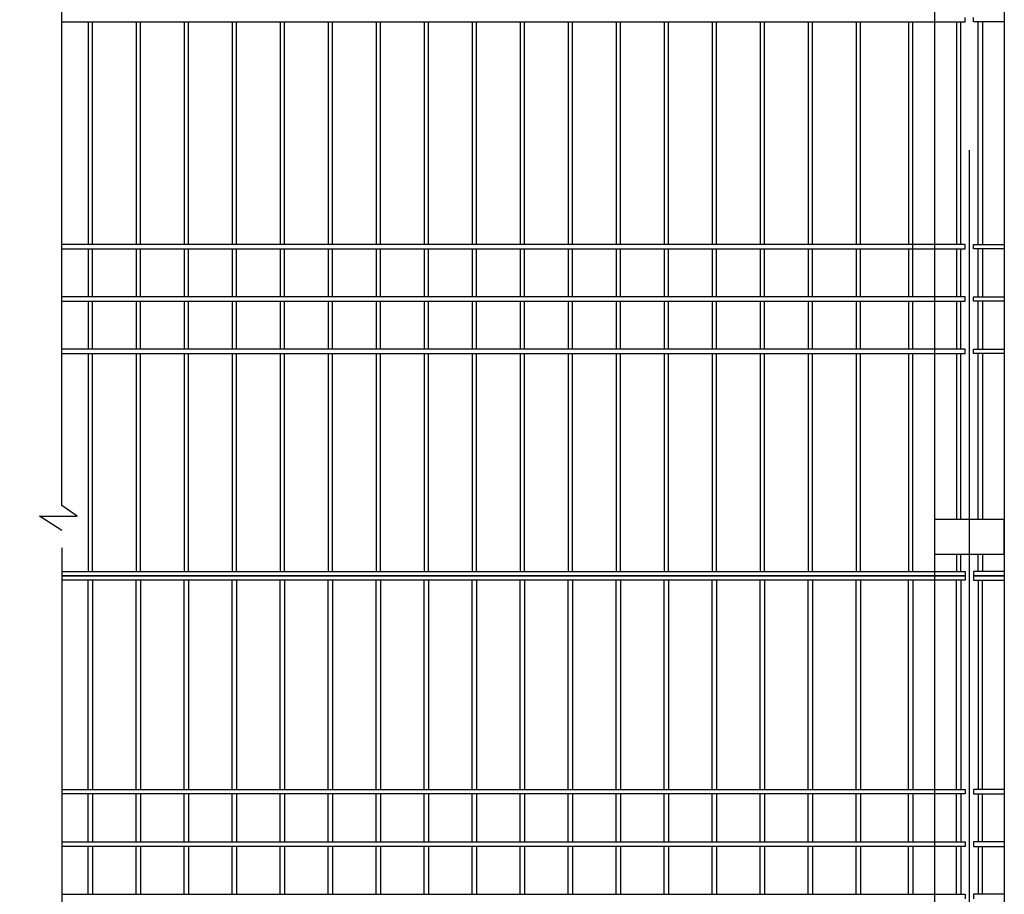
# Model space of a CAD drawing. Header units: inches. Extents: x 6778 to 7415, y 45 to 1090.
# Tile 5 of 41: x 6919 to 6951, y 311 to 339. Entities that reach past the tile are written whole.
import ezdxf

# ---------------------------------------------------------------- set-up
doc = ezdxf.new("R2010")
doc.units = ezdxf.units.IN
doc.header["$MEASUREMENT"] = 0
doc.linetypes.add('CENTER', pattern=[50.8, 31.75, -6.35, 6.35, -6.35])
doc.linetypes.add('K5LT_BASIC', pattern=[0])
doc.layers.add('Системный слой VIEW1', color=7, linetype='Continuous')
doc.styles.add('GOST', font='gost.shx', dxfattribs={"oblique": 15})
doc.styles.add('TIEMS', font='times.ttf')
doc.dimstyles.new('Copy of ISO-25', dxfattribs={"dimtxt": 3, "dimasz": 2.5, "dimexe": 1.25, "dimexo": 0.625, "dimtad": 1, "dimlfac": 100, "dimtxsty": 'GOST', "dimblk": 'ARCHTICK', "dimcen": 2.5, "dimadec": 0, "dimazin": 0, "dimtfac": 1, "dimtmove": 0, "dimatfit": 3, "dimldrblk": 'ARCHTICK', "dimfxl": 1, "dimarcsym": 0})

# ---------------------------------------------------------------- blocks, each defined once
blk = doc.blocks.new('_ArchTick')
at = {"color": 0, "linetype": 'ByBlock', "const_width": 0.15}
blk.add_lwpolyline([(-0.5, -0.5), (0.5, 0.5)], dxfattribs=at)
blk = doc.blocks.new('*D294')
at = {"color": 0, "lineweight": -2, "transparency": 16777216}
for p, q in [((6919.597, 363.395), (6915.303, 363.395)), ((6916.553, 279.059), (6916.553, 363.395)), ((6920.037, 279.059), (6915.303, 279.059))]:
    blk.add_line(p, q, dxfattribs=at)
at = {"layer": 'Defpoints', "color": 0, "transparency": 16777216}
for p in [(6916.553, 363.395), (6920.222, 363.395), (6920.662, 279.059)]:
    blk.add_point(p, dxfattribs=at)
at = {"color": 0, "lineweight": -2, "transparency": 16777216, "xscale": 2.5, "yscale": 2.5, "zscale": 2.5}
for p, rotation in [((6916.553, 363.395), 90), ((6916.553, 279.059), 270)]:
    blk.add_blockref('_ArchTick', p, dxfattribs=dict(at, rotation=rotation))
at = {"color": 0, "transparency": 16777216, "insert": (6914.402, 321.227), "char_height": 3, "attachment_point": 5, "rotation": 90, "style": 'TIEMS'}
blk.add_mtext('2000', dxfattribs=at)

msp = doc.modelspace()

# ---------------------------------------------------------------- linework, layer by layer
at = {"color": 3}
for p, q in [((6920.69, 323.377), (6920.69, 373.027)), ((6921.18, 323.03), (6920.69, 323.377)), ((6919.973, 323.03), (6921.18, 323.03)), ((6920.69, 322.573), (6919.973, 323.03)), ((6920.69, 322.018), (6920.69, 275.149))]:
    msp.add_line(p, q, dxfattribs=at)
at = {"color": 2, "linetype": 'CENTER'}
msp.add_line((6949.809, 303.027), (6949.809, 341.707), dxfattribs=at)
at = {"layer": 'Системный слой VIEW1', "color": 5, "lineweight": 30}
for p, q in [((6948.688, 356.815), (6948.687, 279.059)), ((6950.928, 356.815), (6950.927, 279.059))]:
    msp.add_line(p, q, dxfattribs=at)
at = {"layer": 'Системный слой VIEW1', "linetype": 'K5LT_BASIC'}
for p, q in [((6949.673, 338.895), (6949.673, 339.035)), ((6949.945, 338.895), (6949.945, 339.035)), ((6920.69, 338.895), (6949.673, 338.895)), ((6921.533, 338.895), (6921.533, 331.755)), ((6921.673, 331.755), (6921.673, 338.895)), ((6923.073, 338.895), (6923.073, 331.755)), ((6923.213, 331.755), (6923.213, 338.895)), ((6924.613, 338.895), (6924.613, 331.755)), ((6924.753, 331.755), (6924.753, 338.895)), ((6926.153, 338.895), (6926.153, 331.755)), ((6926.293, 331.755), (6926.293, 338.895)), ((6927.693, 338.895), (6927.693, 331.755)), ((6927.833, 331.755), (6927.833, 338.895)), ((6929.233, 338.895), (6929.233, 331.755)), ((6929.373, 331.755), (6929.373, 338.895)), ((6930.773, 338.895), (6930.773, 331.755)), ((6930.913, 331.755), (6930.913, 338.895)), ((6932.313, 338.895), (6932.313, 331.755)), ((6932.453, 331.755), (6932.453, 338.895)), ((6933.853, 338.895), (6933.853, 331.755)), ((6933.993, 331.755), (6933.993, 338.895)), ((6935.393, 338.895), (6935.393, 331.755)), ((6935.533, 331.755), (6935.533, 338.895)), ((6936.933, 338.895), (6936.933, 331.755)), ((6937.073, 331.755), (6937.073, 338.895)), ((6938.473, 338.895), (6938.473, 331.755)), ((6938.613, 331.755), (6938.613, 338.895)), ((6940.013, 338.895), (6940.013, 331.755)), ((6940.153, 331.755), (6940.153, 338.895)), ((6941.553, 338.895), (6941.553, 331.755)), ((6941.693, 331.755), (6941.693, 338.895)), ((6943.093, 338.895), (6943.093, 331.755)), ((6943.233, 331.755), (6943.233, 338.895)), ((6944.633, 338.895), (6944.633, 331.755)), ((6944.773, 331.755), (6944.773, 338.895)), ((6946.173, 338.895), (6946.173, 331.755)), ((6946.313, 331.755), (6946.313, 338.895)), ((6947.853, 338.895), (6947.853, 331.755)), ((6947.993, 331.615), (6947.993, 338.895)), ((6949.393, 338.895), (6949.393, 331.755)), ((6949.533, 331.755), (6949.533, 338.895)), ((6950.085, 331.755), (6950.085, 338.895)), ((6950.225, 338.895), (6950.225, 331.755)), ((6949.673, 331.755), (6920.69, 331.755)), ((6949.673, 331.615), (6949.673, 331.755)), ((6949.945, 331.615), (6949.945, 331.755)), ((6920.69, 331.615), (6949.673, 331.615)), ((6921.533, 331.615), (6921.533, 330.075)), ((6921.673, 330.075), (6921.673, 331.615)), ((6923.073, 331.615), (6923.073, 330.075)), ((6923.213, 330.075), (6923.213, 331.615)), ((6924.613, 331.615), (6924.613, 330.075)), ((6924.753, 330.075), (6924.753, 331.615)), ((6926.153, 331.615), (6926.153, 330.075)), ((6926.293, 330.075), (6926.293, 331.615)), ((6927.693, 331.615), (6927.693, 330.075)), ((6927.833, 330.075), (6927.833, 331.615)), ((6929.233, 331.615), (6929.233, 330.075)), ((6929.373, 330.075), (6929.373, 331.615)), ((6930.773, 331.615), (6930.773, 330.075)), ((6930.913, 330.075), (6930.913, 331.615)), ((6932.313, 331.615), (6932.313, 330.075)), ((6932.453, 330.075), (6932.453, 331.615)), ((6933.853, 331.615), (6933.853, 330.075)), ((6933.993, 330.075), (6933.993, 331.615)), ((6935.393, 331.615), (6935.393, 330.075)), ((6935.533, 330.075), (6935.533, 331.615)), ((6936.933, 331.615), (6936.933, 330.075)), ((6937.073, 330.075), (6937.073, 331.615)), ((6938.473, 331.615), (6938.473, 330.075)), ((6938.613, 330.075), (6938.613, 331.615)), ((6940.013, 331.615), (6940.013, 330.075)), ((6940.153, 330.075), (6940.153, 331.615)), ((6941.553, 331.615), (6941.553, 330.075)), ((6941.693, 330.075), (6941.693, 331.615)), ((6943.093, 331.615), (6943.093, 330.075)), ((6943.233, 330.075), (6943.233, 331.615)), ((6944.633, 331.615), (6944.633, 330.075)), ((6944.773, 330.075), (6944.773, 331.615)), ((6946.173, 331.615), (6946.173, 330.075)), ((6946.313, 330.075), (6946.313, 331.615)), ((6947.853, 331.615), (6947.853, 330.075)), ((6947.993, 330.075), (6947.993, 331.615)), ((6949.393, 331.615), (6949.393, 330.075)), ((6949.533, 330.075), (6949.533, 331.615)), ((6950.085, 330.075), (6950.085, 331.615)), ((6950.225, 331.615), (6950.225, 330.075)), ((6949.673, 330.075), (6920.69, 330.075)), ((6920.69, 329.935), (6949.673, 329.935)), ((6921.533, 329.935), (6921.533, 328.395)), ((6921.673, 328.395), (6921.673, 329.935)), ((6923.073, 329.935), (6923.073, 328.395)), ((6923.213, 328.395), (6923.213, 329.935)), ((6924.613, 329.935), (6924.613, 328.395)), ((6924.753, 328.395), (6924.753, 329.935)), ((6926.153, 329.935), (6926.153, 328.395)), ((6926.293, 328.395), (6926.293, 329.935)), ((6927.693, 329.935), (6927.693, 328.395)), ((6927.833, 328.395), (6927.833, 329.935)), ((6929.233, 329.935), (6929.233, 328.395)), ((6929.373, 328.395), (6929.373, 329.935)), ((6930.773, 329.935), (6930.773, 328.395)), ((6930.913, 328.395), (6930.913, 329.935)), ((6932.313, 329.935), (6932.313, 328.395)), ((6932.453, 328.395), (6932.453, 329.935)), ((6933.853, 329.935), (6933.853, 328.395)), ((6933.993, 328.395), (6933.993, 329.935)), ((6935.393, 329.935), (6935.393, 328.395)), ((6935.533, 328.395), (6935.533, 329.935)), ((6936.933, 329.935), (6936.933, 328.395)), ((6937.073, 328.395), (6937.073, 329.935)), ((6938.473, 329.935), (6938.473, 328.395)), ((6938.613, 328.395), (6938.613, 329.935)), ((6940.013, 329.935), (6940.013, 328.395)), ((6940.153, 328.395), (6940.153, 329.935)), ((6941.553, 329.935), (6941.553, 328.395)), ((6941.693, 328.395), (6941.693, 329.935)), ((6943.093, 329.935), (6943.093, 328.395)), ((6943.233, 328.395), (6943.233, 329.935)), ((6944.633, 329.935), (6944.633, 328.395)), ((6944.773, 328.395), (6944.773, 329.935)), ((6946.173, 329.935), (6946.173, 328.395)), ((6946.313, 328.395), (6946.313, 329.935)), ((6947.853, 329.935), (6947.853, 328.395)), ((6947.993, 328.395), (6947.993, 329.935)), ((6949.393, 329.935), (6949.393, 328.395)), ((6949.533, 328.395), (6949.533, 329.935)), ((6949.673, 329.935), (6949.673, 330.075)), ((6949.945, 329.935), (6949.945, 330.075)), ((6950.085, 328.395), (6950.085, 329.935)), ((6950.225, 329.935), (6950.225, 328.395)), ((6949.673, 328.395), (6920.69, 328.395)), ((6920.69, 328.255), (6949.673, 328.255)), ((6921.533, 328.255), (6921.533, 321.255)), ((6921.673, 321.255), (6921.673, 328.255)), ((6923.073, 328.255), (6923.073, 321.255)), ((6923.213, 321.255), (6923.213, 328.255)), ((6924.613, 328.255), (6924.613, 321.255)), ((6924.753, 321.255), (6924.753, 328.255)), ((6926.153, 328.255), (6926.153, 321.255)), ((6926.293, 321.255), (6926.293, 328.255)), ((6927.693, 328.255), (6927.693, 321.255)), ((6927.833, 321.255), (6927.833, 328.255)), ((6929.233, 328.255), (6929.233, 321.255)), ((6929.373, 321.255), (6929.373, 328.255)), ((6930.773, 328.255), (6930.773, 321.255)), ((6930.913, 321.255), (6930.913, 328.255)), ((6932.313, 328.255), (6932.313, 321.255)), ((6932.453, 321.255), (6932.453, 328.255)), ((6933.853, 328.255), (6933.853, 321.255)), ((6933.993, 321.255), (6933.993, 328.255)), ((6935.393, 328.255), (6935.393, 321.255)), ((6935.533, 321.255), (6935.533, 328.255)), ((6936.933, 328.255), (6936.933, 321.255)), ((6937.073, 321.255), (6937.073, 328.255)), ((6938.473, 328.255), (6938.473, 321.255)), ((6938.613, 321.255), (6938.613, 328.255)), ((6940.013, 328.255), (6940.013, 321.255)), ((6940.153, 321.255), (6940.153, 328.255)), ((6941.553, 328.255), (6941.553, 321.255)), ((6941.693, 321.255), (6941.693, 328.255)), ((6943.093, 328.255), (6943.093, 321.255)), ((6943.233, 321.255), (6943.233, 328.255)), ((6944.633, 328.255), (6944.633, 321.255)), ((6944.773, 321.255), (6944.773, 328.255)), ((6946.173, 328.255), (6946.173, 321.255)), ((6946.313, 321.255), (6946.313, 328.255)), ((6947.853, 328.255), (6947.853, 321.255)), ((6947.993, 321.255), (6947.993, 328.255)), ((6949.393, 328.255), (6949.393, 322.927)), ((6949.533, 322.927), (6949.533, 328.255)), ((6949.673, 328.255), (6949.673, 328.395)), ((6949.945, 328.255), (6949.945, 328.395)), ((6950.085, 322.927), (6950.085, 328.255)), ((6950.225, 328.255), (6950.225, 322.927)), ((6949.393, 321.807), (6949.393, 321.255)), ((6949.533, 321.255), (6949.533, 321.807)), ((6950.085, 321.255), (6950.085, 321.807)), ((6950.225, 321.807), (6950.225, 321.255)), ((6920.69, 321.255), (6949.673, 321.255)), ((6920.69, 321.115), (6949.673, 321.115)), ((6949.673, 321.115), (6920.69, 321.115)), ((6949.673, 321.255), (6949.673, 321.115)), ((6949.673, 321.115), (6949.673, 320.975)), ((6949.945, 321.255), (6949.945, 321.115)), ((6949.945, 321.115), (6949.945, 320.975)), ((6949.673, 320.975), (6920.69, 320.975)), ((6921.533, 314.255), (6921.533, 320.975)), ((6921.673, 320.975), (6921.673, 314.255)), ((6923.073, 314.255), (6923.073, 320.975)), ((6923.213, 320.975), (6923.213, 314.255)), ((6924.613, 314.255), (6924.613, 320.975)), ((6924.753, 320.975), (6924.753, 314.255)), ((6926.153, 314.255), (6926.153, 320.975)), ((6926.293, 320.975), (6926.293, 314.255)), ((6927.693, 314.255), (6927.693, 320.975)), ((6927.833, 320.975), (6927.833, 314.255)), ((6929.233, 314.255), (6929.233, 320.975)), ((6929.373, 320.975), (6929.373, 314.255)), ((6930.773, 314.255), (6930.773, 320.975)), ((6930.913, 320.975), (6930.913, 314.255)), ((6932.313, 314.255), (6932.313, 320.975)), ((6932.453, 320.975), (6932.453, 314.255)), ((6933.853, 314.255), (6933.853, 320.975)), ((6933.993, 320.975), (6933.993, 314.255)), ((6935.393, 314.255), (6935.393, 320.975)), ((6935.533, 320.975), (6935.533, 314.255)), ((6936.933, 314.255), (6936.933, 320.975)), ((6937.073, 320.975), (6937.073, 314.255)), ((6938.473, 314.255), (6938.473, 320.975)), ((6938.613, 320.975), (6938.613, 314.255)), ((6940.013, 314.255), (6940.013, 320.975)), ((6940.153, 320.975), (6940.153, 314.255)), ((6941.553, 314.255), (6941.553, 320.975)), ((6941.693, 320.975), (6941.693, 314.255)), ((6943.093, 314.255), (6943.093, 320.975)), ((6943.233, 320.975), (6943.233, 314.255)), ((6944.633, 314.255), (6944.633, 320.975)), ((6944.773, 320.975), (6944.773, 314.255)), ((6946.173, 314.255), (6946.173, 320.975)), ((6946.313, 320.975), (6946.313, 314.255)), ((6947.853, 314.255), (6947.853, 320.975)), ((6947.993, 320.975), (6947.993, 314.255)), ((6949.393, 314.255), (6949.393, 320.975)), ((6949.533, 320.975), (6949.533, 314.255)), ((6950.085, 320.975), (6950.085, 314.255)), ((6950.225, 314.255), (6950.225, 320.975)), ((6920.69, 314.255), (6949.673, 314.255)), ((6949.673, 314.115), (6920.69, 314.115)), ((6921.533, 312.575), (6921.533, 314.115)), ((6921.673, 314.115), (6921.673, 312.575)), ((6923.073, 312.575), (6923.073, 314.115)), ((6923.213, 314.115), (6923.213, 312.575)), ((6924.613, 312.575), (6924.613, 314.115)), ((6924.753, 314.115), (6924.753, 312.575)), ((6926.153, 312.575), (6926.153, 314.115)), ((6926.293, 314.115), (6926.293, 312.575)), ((6927.693, 312.575), (6927.693, 314.115)), ((6927.833, 314.115), (6927.833, 312.575)), ((6929.233, 312.575), (6929.233, 314.115)), ((6929.373, 314.115), (6929.373, 312.575)), ((6930.773, 312.575), (6930.773, 314.115)), ((6930.913, 314.115), (6930.913, 312.575)), ((6932.313, 312.575), (6932.313, 314.115)), ((6932.453, 314.115), (6932.453, 312.575)), ((6933.853, 312.575), (6933.853, 314.115)), ((6933.993, 314.115), (6933.993, 312.575)), ((6935.393, 312.575), (6935.393, 314.115)), ((6935.533, 314.115), (6935.533, 312.575)), ((6936.933, 312.575), (6936.933, 314.115)), ((6937.073, 314.115), (6937.073, 312.575)), ((6938.473, 312.575), (6938.473, 314.115)), ((6938.613, 314.115), (6938.613, 312.575)), ((6940.013, 312.575), (6940.013, 314.115)), ((6940.153, 314.115), (6940.153, 312.575)), ((6941.553, 312.575), (6941.553, 314.115)), ((6941.693, 314.115), (6941.693, 312.575)), ((6943.093, 312.575), (6943.093, 314.115)), ((6943.233, 314.115), (6943.233, 312.575)), ((6944.633, 312.575), (6944.633, 314.115)), ((6944.773, 314.115), (6944.773, 312.575)), ((6946.173, 312.575), (6946.173, 314.115)), ((6946.313, 314.115), (6946.313, 312.575)), ((6947.853, 312.575), (6947.853, 314.115)), ((6947.993, 314.115), (6947.993, 312.575)), ((6949.393, 312.575), (6949.393, 314.115)), ((6949.533, 314.115), (6949.533, 312.575)), ((6949.673, 314.255), (6949.673, 314.115)), ((6949.945, 314.255), (6949.945, 314.115)), ((6950.085, 314.115), (6950.085, 312.575)), ((6950.225, 312.575), (6950.225, 314.115)), ((6920.69, 312.575), (6949.673, 312.575)), ((6949.673, 312.575), (6949.673, 312.435)), ((6949.945, 312.575), (6949.945, 312.435)), ((6949.673, 312.435), (6920.69, 312.435)), ((6921.533, 310.895), (6921.533, 312.435)), ((6921.673, 312.435), (6921.673, 310.895)), ((6923.073, 310.895), (6923.073, 312.435)), ((6923.213, 312.435), (6923.213, 310.895)), ((6924.613, 310.895), (6924.613, 312.435)), ((6924.753, 312.435), (6924.753, 310.895)), ((6926.153, 310.895), (6926.153, 312.435)), ((6926.293, 312.435), (6926.293, 310.895)), ((6927.693, 310.895), (6927.693, 312.435)), ((6927.833, 312.435), (6927.833, 310.895)), ((6929.233, 310.895), (6929.233, 312.435)), ((6929.373, 312.435), (6929.373, 310.895)), ((6930.773, 310.895), (6930.773, 312.435)), ((6930.913, 312.435), (6930.913, 310.895)), ((6932.313, 310.895), (6932.313, 312.435)), ((6932.453, 312.435), (6932.453, 310.895)), ((6933.853, 310.895), (6933.853, 312.435)), ((6933.993, 312.435), (6933.993, 310.895)), ((6935.393, 310.895), (6935.393, 312.435)), ((6935.533, 312.435), (6935.533, 310.895)), ((6936.933, 310.895), (6936.933, 312.435)), ((6937.073, 312.435), (6937.073, 310.895)), ((6938.473, 310.895), (6938.473, 312.435)), ((6938.613, 312.435), (6938.613, 310.895)), ((6940.013, 310.895), (6940.013, 312.435)), ((6940.153, 312.435), (6940.153, 310.895)), ((6941.553, 310.895), (6941.553, 312.435)), ((6941.693, 312.435), (6941.693, 310.895)), ((6943.093, 310.895), (6943.093, 312.435)), ((6943.233, 312.435), (6943.233, 310.895)), ((6944.633, 310.895), (6944.633, 312.435)), ((6944.773, 312.435), (6944.773, 310.895)), ((6946.173, 310.895), (6946.173, 312.435)), ((6946.313, 312.435), (6946.313, 310.895)), ((6947.853, 310.895), (6947.853, 312.435)), ((6947.993, 312.435), (6947.993, 310.895)), ((6949.393, 310.895), (6949.393, 312.435)), ((6949.533, 312.435), (6949.533, 310.895)), ((6950.085, 312.435), (6950.085, 310.895)), ((6950.225, 310.895), (6950.225, 312.435)), ((6920.69, 310.895), (6949.673, 310.895)), ((6949.673, 310.895), (6949.673, 310.755)), ((6949.945, 310.895), (6949.945, 310.755))]:
    msp.add_line(p, q, dxfattribs=at)
for points in [[(6950.928, 338.895), (6949.945, 338.895)], [(6949.945, 331.755), (6950.928, 331.755)], [(6950.928, 331.615), (6949.945, 331.615)], [(6949.945, 330.075), (6950.928, 330.075)], [(6950.928, 329.935), (6949.945, 329.935)], [(6949.945, 328.395), (6950.928, 328.395)], [(6950.928, 328.255), (6949.945, 328.255)], [(6950.928, 321.255), (6949.945, 321.255)], [(6949.945, 321.115), (6950.928, 321.115)], [(6950.928, 321.115), (6949.945, 321.115)], [(6949.945, 320.975), (6950.928, 320.975)], [(6950.928, 314.255), (6949.945, 314.255)], [(6949.945, 314.115), (6950.928, 314.115)], [(6950.928, 312.575), (6949.945, 312.575)], [(6949.945, 312.435), (6950.928, 312.435)], [(6950.928, 310.895), (6949.945, 310.895)]]:
    msp.add_lwpolyline(points, dxfattribs=at)
at = {"layer": 'Системный слой VIEW1', "color": 1}
msp.add_lwpolyline([(6950.929, 321.807), (6950.929, 322.927), (6948.689, 322.927), (6948.689, 321.807)], close=True, dxfattribs=at)

# ---------------------------------------------------------------- dimensions: what is measured, and where the dimension line sits
dim = msp.add_linear_dim(base=(6916.553, 363.395), p1=(6920.662, 279.059), p2=(6920.222, 363.395), angle=90, text='2000', dimstyle='Copy of ISO-25', override={"dimdec": 0, "dimlfac": 20, "dimtxsty": 'TIEMS', "dimtdec": 0, "dimtmove": 1})
dim.commit()
dim.dimension.update_dxf_attribs({"geometry": '*D294', "text_midpoint": (6914.402, 321.227)})

doc.saveas('drawing.dxf')
